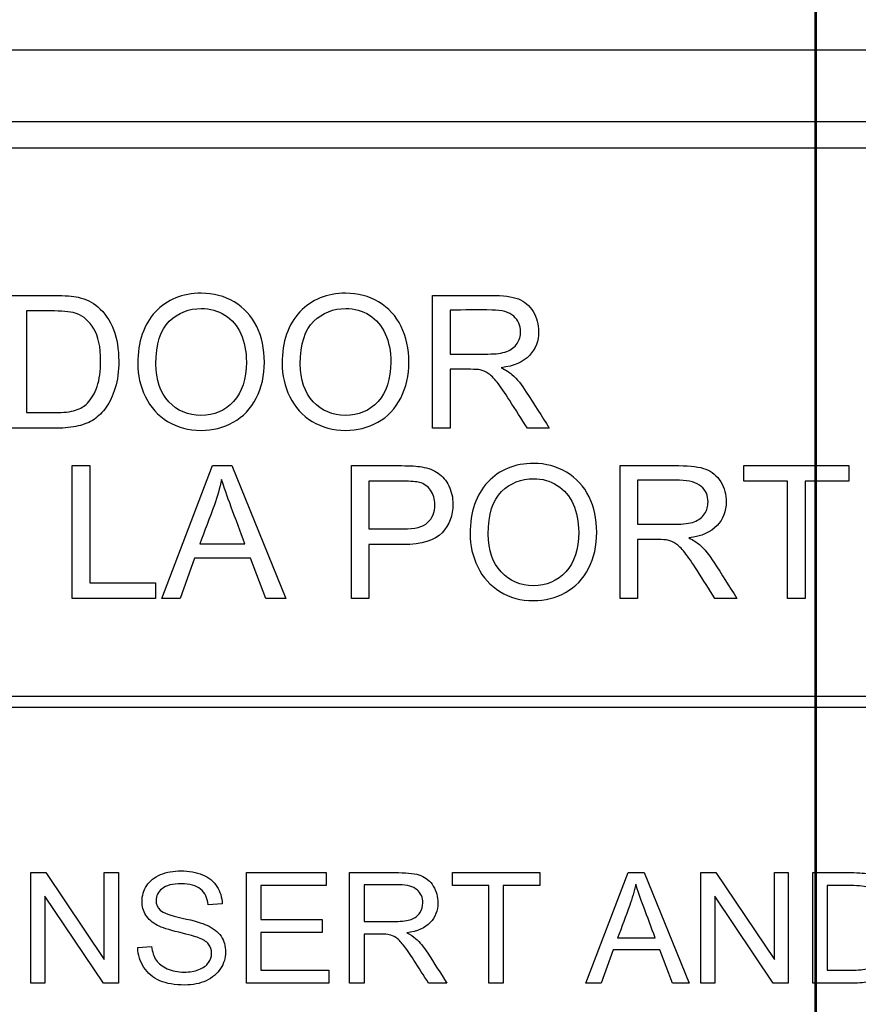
# Model space of a CAD drawing. Header units: inches. Extents: x 1 to 240, y -1 to 159.
# Tile 46 of 111: x 78.789 to 79.522, y 76.859 to 77.721. Entities that reach past the tile are written whole.
import ezdxf
from ezdxf.enums import TextEntityAlignment as Align
from ezdxf.lldxf.tags import DXFTag

# ---------------------------------------------------------------- set-up
doc = ezdxf.new("R2010")
doc.units = ezdxf.units.IN
doc.header["$MEASUREMENT"] = 0
for name, color, linetype in [('COM70219', 7, 'Continuous'), ('Default', 7, 'Continuous'), ('LAB20180', 7, 'Continuous')]:
    doc.layers.add(name, color=color, linetype=linetype)
doc.styles.add('SEACAD_Times_New_Roman', font='times.ttf')
tags = doc.linetypes.add('HIDDEN2', pattern=[0.1875, 0.125, -0.0625]).pattern_tags.tags
tags[6:7] = [DXFTag(74, 4), DXFTag(75, 0), DXFTag(340, '0'), DXFTag(46, 0.0), DXFTag(50, 0.0), DXFTag(44, 0.0), DXFTag(45, 0.0)]
tags[4:5] = [DXFTag(74, 4), DXFTag(75, 0), DXFTag(340, '0'), DXFTag(46, 0.0), DXFTag(50, 0.0), DXFTag(44, 0.0), DXFTag(45, 0.0)]
doc.dimstyles.new('HAMMOND_(STH_-_240x160)', dxfattribs={"dimtxt": 1, "dimasz": 1.25, "dimexe": 0.5, "dimexo": 0.5, "dimgap": 0.25, "dimtad": 0, "dimtih": 1, "dimtoh": 1, "dimzin": 0, "dimdsep": 46, "dimtxsty": 'SEACAD_Times_New_Roman', "dimblk1": '_SE_FILLED', "dimblk2": '_SE_FILLED', "dimsah": 1, "dimcen": 0.5, "dimadec": 0, "dimazin": 0, "dimtfac": 0.8, "dimtofl": 0, "dimtmove": 0, "dimatfit": 3, "dimfxl": 1, "dimtolj": 1, "dimtzin": 0, "dimarcsym": 0})

# ---------------------------------------------------------------- blocks, each defined once
blk = doc.blocks.new('SE')
at = {"layer": 'COM70219', "color": 7, "linetype": 'HIDDEN2'}
for p, q in [((79.48479, 66.60299), (79.48479, 99.47299)), ((79.48579, 66.60299), (79.48579, 99.47299))]:
    blk.add_line(p, q, dxfattribs=at)
at = {"layer": 'LAB20180', "color": 7, "linetype": 'Continuous'}
for p, q in [((79.75179, 77.69399), (77.50179, 77.69399)), ((79.56382, 77.63149), (77.68975, 77.63149)), ((79.56382, 77.60849), (77.68975, 77.60849)), ((79.15016, 77.36343), (79.15016, 77.47956)), ((78.79504, 77.46595), (78.79504, 77.37704)), ((79.1654, 77.4668), (79.1654, 77.4283)), ((79.1654, 77.41492), (79.1654, 77.36343)), ((79.1654, 77.36343), (79.15016, 77.36343)), ((79.25223, 77.36343), (79.23305, 77.36343)), ((78.83516, 77.21443), (78.83516, 77.33064)), ((78.83516, 77.33064), (78.85047, 77.33064)), ((78.85047, 77.33064), (78.85047, 77.22812)), ((78.91341, 77.21443), (78.95772, 77.33064)), ((78.95772, 77.33064), (78.97465, 77.33064)), ((78.97465, 77.33064), (79.02181, 77.21443)), ((79.07926, 77.21443), (79.07926, 77.33064)), ((79.31416, 77.21443), (79.31416, 77.33064)), ((79.42241, 77.31704), (79.42241, 77.33064)), ((79.42241, 77.33064), (79.51403, 77.33064)), ((79.51403, 77.33064), (79.51403, 77.31704)), ((79.09457, 77.31704), (79.09457, 77.27528)), ((79.32939, 77.31781), (79.32939, 77.27938)), ((79.4606, 77.31704), (79.42241, 77.31704)), ((79.4606, 77.21443), (79.4606, 77.31704)), ((79.51403, 77.31704), (79.47591, 77.31704)), ((79.47591, 77.31704), (79.47591, 77.21443)), ((78.94666, 77.26222), (78.98601, 77.26222)), ((79.09457, 77.26167), (79.09457, 77.21443)), ((79.32939, 77.266), (79.32939, 77.21443)), ((78.94202, 77.24961), (78.92957, 77.21443)), ((78.99096, 77.24961), (78.94202, 77.24961)), ((79.00426, 77.21443), (78.99096, 77.24961)), ((78.85047, 77.22812), (78.90777, 77.22812)), ((78.90777, 77.22812), (78.90777, 77.21443)), ((78.90777, 77.21443), (78.83516, 77.21443)), ((78.92957, 77.21443), (78.91341, 77.21443)), ((79.02181, 77.21443), (79.00426, 77.21443)), ((79.09457, 77.21443), (79.07926, 77.21443)), ((79.32939, 77.21443), (79.31416, 77.21443)), ((79.41622, 77.21443), (79.39705, 77.21443)), ((79.47591, 77.21443), (79.4606, 77.21443)), ((77.68929, 77.12899), (79.56429, 77.12899)), ((79.56429, 77.11899), (77.68929, 77.11899)), ((78.79887, 76.87788), (78.79887, 76.97459)), ((78.79887, 76.97459), (78.81201, 76.97459)), ((78.81201, 76.97459), (78.86314, 76.89855)), ((78.86314, 76.89855), (78.86314, 76.97459)), ((78.86314, 76.97459), (78.87544, 76.97459)), ((78.87544, 76.97459), (78.87544, 76.87788)), ((78.98741, 76.87788), (78.98741, 76.97459)), ((78.98741, 76.97459), (79.05715, 76.97459)), ((79.05715, 76.97459), (79.05715, 76.96326)), ((79.07756, 76.87788), (79.07756, 76.97459)), ((79.16752, 76.96326), (79.16752, 76.97459)), ((79.16752, 76.97459), (79.24382, 76.97459)), ((79.24382, 76.97459), (79.24382, 76.96326)), ((79.28419, 76.87788), (79.32115, 76.97459)), ((79.32115, 76.97459), (79.33526, 76.97459)), ((79.33526, 76.97459), (79.37447, 76.87788)), ((79.38464, 76.87788), (79.38464, 76.97459)), ((79.38464, 76.97459), (79.39778, 76.97459)), ((79.39778, 76.97459), (79.44897, 76.89855)), ((79.44897, 76.89855), (79.44897, 76.97459)), ((79.44897, 76.97459), (79.4612, 76.97459)), ((79.4612, 76.97459), (79.4612, 76.87788)), ((79.48258, 76.87788), (79.48258, 76.97459)), ((79.05715, 76.96326), (79.0001, 76.96326)), ((79.0001, 76.96326), (79.0001, 76.93351)), ((79.09031, 76.96397), (79.09031, 76.9319)), ((79.19932, 76.96326), (79.16752, 76.96326)), ((79.19932, 76.87788), (79.19932, 76.96326)), ((79.24382, 76.96326), (79.21201, 76.96326)), ((79.21201, 76.96326), (79.21201, 76.87788)), ((79.49527, 76.96326), (79.49527, 76.88921)), ((78.8623, 76.87788), (78.81111, 76.95392)), ((78.81111, 76.95392), (78.81111, 76.87788)), ((79.44807, 76.87788), (79.39694, 76.95392)), ((79.39694, 76.95392), (79.39694, 76.87788)), ((78.96629, 76.94736), (78.95399, 76.94645)), ((79.0001, 76.93351), (79.05348, 76.93351)), ((79.05348, 76.93351), (79.05348, 76.92211)), ((79.05348, 76.92211), (79.0001, 76.92211)), ((79.0001, 76.92211), (79.0001, 76.88921)), ((79.09031, 76.92076), (79.09031, 76.87788)), ((79.31195, 76.91761), (79.34472, 76.91761)), ((78.89243, 76.90898), (78.90448, 76.91007)), ((79.30808, 76.90718), (79.29765, 76.87788)), ((79.34884, 76.90718), (79.30808, 76.90718)), ((79.35992, 76.87788), (79.34884, 76.90718)), ((79.0001, 76.88921), (79.0594, 76.88921)), ((79.0594, 76.88921), (79.0594, 76.87788)), ((78.81111, 76.87788), (78.79887, 76.87788)), ((78.87544, 76.87788), (78.8623, 76.87788)), ((79.0594, 76.87788), (78.98741, 76.87788)), ((79.09031, 76.87788), (79.07756, 76.87788)), ((79.16262, 76.87788), (79.14659, 76.87788)), ((79.21201, 76.87788), (79.19932, 76.87788)), ((79.29765, 76.87788), (79.28419, 76.87788)), ((79.37447, 76.87788), (79.35992, 76.87788)), ((79.39694, 76.87788), (79.38464, 76.87788)), ((79.4612, 76.87788), (79.44807, 76.87788))]:
    blk.add_line(p, q, dxfattribs=at)
for points, knots in [([(78.77973, 77.47956), (78.79305, 77.47956), (78.80638, 77.47956), (78.8197, 77.47956), (78.82875, 77.47956), (78.83571, 77.47902), (78.84042, 77.47794), (78.84708, 77.47641), (78.85279, 77.47361), (78.85743, 77.46959), (78.86353, 77.4643), (78.86818, 77.45776), (78.87421, 77.44167), (78.87576, 77.43247), (78.87576, 77.4133), (78.87475, 77.40541), (78.87058, 77.3918), (78.86795, 77.38616), (78.86478, 77.38175), (78.86154, 77.37726), (78.85797, 77.37371), (78.85418, 77.37116), (78.85034, 77.36857), (78.84568, 77.36667), (78.83485, 77.36405), (78.82867, 77.36343), (78.82163, 77.36343), (78.80766, 77.36343), (78.79369, 77.36343), (78.77973, 77.36343)], [0, 0, 0, 0, 0.150345, 0.150345, 0.150345, 0.228664, 0.228664, 0.228664, 0.300657, 0.300657, 0.300657, 0.39723, 0.39723, 0.493802, 0.493802, 0.575961, 0.575961, 0.65812, 0.65812, 0.65812, 0.714757, 0.714757, 0.714757, 0.778567, 0.778567, 0.842377, 0.842377, 0.842377, 1, 1, 1, 1]), ([(78.89238, 77.41995), (78.89238, 77.4392), (78.89756, 77.4542), (78.90784, 77.46518), (78.91809, 77.47612), (78.9315, 77.48149), (78.95857, 77.48149), (78.96815, 77.47894), (78.97674, 77.47384), (78.98535, 77.46872), (78.99189, 77.46155), (78.99638, 77.45242), (79.00089, 77.44324), (79.0031, 77.43286), (79.0031, 77.40951), (79.00078, 77.39899), (78.99599, 77.38972), (78.99121, 77.38047), (78.98455, 77.3734), (78.96723, 77.36381), (78.95779, 77.36149), (78.93684, 77.36149), (78.9271, 77.36412), (78.90993, 77.37464), (78.90344, 77.38183), (78.89462, 77.40008), (78.89238, 77.40974), (78.89238, 77.41995)], [0, 0, 0, 0, 0.133447, 0.133447, 0.133447, 0.256218, 0.256218, 0.337096, 0.337096, 0.337096, 0.41739, 0.41739, 0.41739, 0.505072, 0.505072, 0.593922, 0.593922, 0.593922, 0.671214, 0.671214, 0.748505, 0.748505, 0.832337, 0.832337, 0.916168, 0.916168, 1, 1, 1, 1]), ([(79.01864, 77.41995), (79.01864, 77.4392), (79.02382, 77.4542), (79.03418, 77.46518), (79.04443, 77.47604), (79.05777, 77.48149), (79.08483, 77.48149), (79.09442, 77.47894), (79.103, 77.47384), (79.11162, 77.46872), (79.11815, 77.46155), (79.12264, 77.45242), (79.12717, 77.44321), (79.12944, 77.43286), (79.12944, 77.40951), (79.12705, 77.39899), (79.12233, 77.38972), (79.1176, 77.38041), (79.11089, 77.3734), (79.10215, 77.36861), (79.09347, 77.36385), (79.08413, 77.36149), (79.06318, 77.36149), (79.05344, 77.36412), (79.03627, 77.37464), (79.02978, 77.38183), (79.02529, 77.39095), (79.02082, 77.40005), (79.01864, 77.40974), (79.01864, 77.41995)], [0, 0, 0, 0, 0.133552, 0.133552, 0.133552, 0.256182, 0.256182, 0.336966, 0.336966, 0.336966, 0.417259, 0.417259, 0.417259, 0.50495, 0.50495, 0.593811, 0.593811, 0.593811, 0.674596, 0.674596, 0.674596, 0.751479, 0.751479, 0.834867, 0.834867, 0.918256, 0.918256, 0.918256, 1, 1, 1, 1]), ([(79.15016, 77.47956), (79.16728, 77.47956), (79.18439, 77.47956), (79.2015, 77.47956), (79.21187, 77.47956), (79.21975, 77.47856), (79.22516, 77.47647), (79.23051, 77.47441), (79.23483, 77.47067), (79.23808, 77.46541), (79.24134, 77.46013), (79.24287, 77.45428), (79.24287, 77.43966), (79.24024, 77.43271), (79.22957, 77.42142), (79.2213, 77.41778), (79.21016, 77.41631)], [0, 0, 0, 0, 0.318057, 0.318057, 0.318057, 0.46663, 0.46663, 0.46663, 0.573882, 0.573882, 0.573882, 0.693773, 0.693773, 0.846886, 0.846886, 1, 1, 1, 1]), ([(78.79504, 77.37704), (78.80331, 77.37704), (78.81158, 77.37704), (78.81985, 77.37704), (78.82751, 77.37704), (78.83354, 77.37773), (78.83795, 77.37912), (78.84231, 77.3805), (78.84576, 77.3826), (78.84831, 77.38523), (78.85192, 77.38896), (78.8548, 77.39374), (78.85689, 77.39992), (78.85897, 77.40608), (78.85991, 77.41353), (78.85991, 77.43448), (78.85797, 77.44384), (78.85395, 77.45041), (78.84997, 77.45693), (78.84514, 77.46131), (78.83934, 77.46356), (78.83525, 77.46514), (78.82859, 77.46595), (78.81947, 77.46595), (78.81132, 77.46595), (78.80318, 77.46595), (78.79504, 77.46595)], [0, 0, 0, 0, 0.131508, 0.131508, 0.131508, 0.228357, 0.228357, 0.228357, 0.292742, 0.292742, 0.292742, 0.383654, 0.383654, 0.383654, 0.499024, 0.499024, 0.657911, 0.657911, 0.657911, 0.763984, 0.763984, 0.763984, 0.870531, 0.870531, 0.870531, 1, 1, 1, 1]), ([(78.90823, 77.41964), (78.90823, 77.40564), (78.91194, 77.39459), (78.91944, 77.38662), (78.92698, 77.37862), (78.93638, 77.37456), (78.95918, 77.37456), (78.96869, 77.37858), (78.97612, 77.3867), (78.98358, 77.39486), (78.98733, 77.40634), (78.98733, 77.4307), (78.98571, 77.43889), (78.97937, 77.45296), (78.97473, 77.45845), (78.96854, 77.46232), (78.96241, 77.46615), (78.95555, 77.46812), (78.93707, 77.46812), (78.92772, 77.46441), (78.91991, 77.45691), (78.91214, 77.44944), (78.90823, 77.43704), (78.90823, 77.41964)], [0, 0, 0, 0, 0.129275, 0.129275, 0.129275, 0.243005, 0.243005, 0.359073, 0.359073, 0.359073, 0.493901, 0.493901, 0.579129, 0.579129, 0.664357, 0.664357, 0.664357, 0.743292, 0.743292, 0.854918, 0.854918, 0.854918, 1, 1, 1, 1]), ([(79.03449, 77.41964), (79.03449, 77.40564), (79.03828, 77.39459), (79.04578, 77.38662), (79.05332, 77.37862), (79.06264, 77.37456), (79.08545, 77.37456), (79.09496, 77.37858), (79.10246, 77.3867), (79.10992, 77.39478), (79.11359, 77.40634), (79.11359, 77.4307), (79.11205, 77.43889), (79.1088, 77.44593), (79.10556, 77.45293), (79.10099, 77.45845), (79.09488, 77.46232), (79.08872, 77.46622), (79.08181, 77.46812), (79.06333, 77.46812), (79.05406, 77.46441), (79.04625, 77.45691), (79.03848, 77.44944), (79.03449, 77.43704), (79.03449, 77.41964)], [0, 0, 0, 0, 0.129378, 0.129378, 0.129378, 0.243105, 0.243105, 0.359168, 0.359168, 0.359168, 0.497718, 0.497718, 0.585299, 0.585299, 0.585299, 0.664203, 0.664203, 0.664203, 0.742363, 0.742363, 0.854817, 0.854817, 0.854817, 1, 1, 1, 1]), ([(79.1654, 77.4283), (79.1764, 77.4283), (79.18741, 77.4283), (79.19841, 77.4283), (79.20545, 77.4283), (79.21094, 77.42899), (79.21496, 77.43046), (79.21891, 77.43191), (79.22192, 77.43425), (79.224, 77.43742), (79.2261, 77.44061), (79.2271, 77.44415), (79.2271, 77.45335), (79.22509, 77.45791), (79.22107, 77.46147), (79.21713, 77.46495), (79.21078, 77.46673), (79.20212, 77.4668), (79.18988, 77.46691), (79.17764, 77.4668), (79.1654, 77.4668)], [0, 0, 0, 0, 0.228274, 0.228274, 0.228274, 0.344203, 0.344203, 0.344203, 0.424522, 0.424522, 0.424522, 0.498199, 0.498199, 0.60718, 0.60718, 0.60718, 0.746064, 0.746064, 0.746064, 1, 1, 1, 1]), ([(79.23305, 77.36343), (79.22792, 77.37147), (79.22279, 77.37951), (79.21766, 77.38755), (79.21321, 77.39453), (79.20947, 77.39985), (79.20661, 77.40356), (79.20372, 77.40731), (79.20112, 77.4099), (79.1988, 77.41137), (79.19651, 77.41281), (79.19416, 77.41384), (79.19176, 77.41438), (79.19006, 77.41477), (79.1872, 77.41492), (79.18326, 77.41492), (79.1773, 77.41492), (79.17135, 77.41492), (79.1654, 77.41492)], [0, 0, 0, 0, 0.306819, 0.306819, 0.306819, 0.515477, 0.515477, 0.515477, 0.634456, 0.634456, 0.634456, 0.716945, 0.716945, 0.716945, 0.808478, 0.808478, 0.808478, 1, 1, 1, 1]), ([(79.21016, 77.41631), (79.21426, 77.4143), (79.21728, 77.41237), (79.21944, 77.41052), (79.22409, 77.40653), (79.22818, 77.40124), (79.23212, 77.39505), (79.23884, 77.38452), (79.24552, 77.37397), (79.25223, 77.36343)], [0, 0, 0, 0, 0.160109, 0.160109, 0.160109, 0.45305, 0.45305, 0.45305, 1, 1, 1, 1]), ([(79.07926, 77.33064), (79.09388, 77.33064), (79.10849, 77.33064), (79.1231, 77.33064), (79.13083, 77.33064), (79.13671, 77.33026), (79.14073, 77.32956), (79.14646, 77.32857), (79.15125, 77.32678), (79.15511, 77.32407), (79.15894, 77.32139), (79.16207, 77.31765), (79.16439, 77.31286), (79.16673, 77.30804), (79.16795, 77.30273), (79.16795, 77.28711), (79.16478, 77.27876), (79.15851, 77.27188), (79.15226, 77.265), (79.14081, 77.2616), (79.12442, 77.26167), (79.11447, 77.26172), (79.10452, 77.26167), (79.09457, 77.26167)], [0, 0, 0, 0, 0.216952, 0.216952, 0.216952, 0.304451, 0.304451, 0.304451, 0.381248, 0.381248, 0.381248, 0.454064, 0.454064, 0.454064, 0.533616, 0.533616, 0.671221, 0.671221, 0.671221, 0.852304, 0.852304, 0.852304, 1, 1, 1, 1]), ([(79.18295, 77.27103), (79.18295, 77.29021), (79.18813, 77.30528), (79.19841, 77.31619), (79.20873, 77.32713), (79.22207, 77.33258), (79.24906, 77.33258), (79.25872, 77.33003), (79.2673, 77.32485), (79.27585, 77.31969), (79.28246, 77.31263), (79.28694, 77.3035), (79.29146, 77.29432), (79.29367, 77.28394), (79.29367, 77.26059), (79.29127, 77.25008), (79.28184, 77.23152), (79.27511, 77.22448), (79.26645, 77.21969), (79.25773, 77.21486), (79.24836, 77.21258), (79.22741, 77.21258), (79.21766, 77.21513), (79.20908, 77.22046), (79.20053, 77.22578), (79.194, 77.23291), (79.18519, 77.25116), (79.18295, 77.26082), (79.18295, 77.27103)], [0, 0, 0, 0, 0.133288, 0.133288, 0.133288, 0.256522, 0.256522, 0.33712, 0.33712, 0.33712, 0.417249, 0.417249, 0.417249, 0.502222, 0.502222, 0.588327, 0.588327, 0.674432, 0.674432, 0.674432, 0.75288, 0.75288, 0.837966, 0.837966, 0.837966, 0.918983, 0.918983, 1, 1, 1, 1]), ([(79.31416, 77.33064), (79.33127, 77.33064), (79.34839, 77.33064), (79.3655, 77.33064), (79.37586, 77.33064), (79.38375, 77.32964), (79.38916, 77.32755), (79.3945, 77.32549), (79.39882, 77.32175), (79.40207, 77.31649), (79.40533, 77.31122), (79.40687, 77.30536), (79.40687, 77.29075), (79.40424, 77.28379), (79.39357, 77.2725), (79.38529, 77.26887), (79.37416, 77.2674)], [0, 0, 0, 0, 0.318057, 0.318057, 0.318057, 0.46663, 0.46663, 0.46663, 0.573882, 0.573882, 0.573882, 0.693773, 0.693773, 0.846886, 0.846886, 1, 1, 1, 1]), ([(79.1988, 77.27072), (79.1988, 77.25673), (79.20251, 77.24567), (79.21001, 77.23771), (79.21755, 77.2297), (79.22694, 77.22564), (79.24975, 77.22564), (79.25926, 77.22966), (79.27411, 77.2459), (79.2779, 77.25742), (79.2779, 77.28178), (79.27627, 77.28997), (79.26993, 77.30405), (79.26522, 77.30946), (79.25911, 77.3134), (79.25303, 77.31732), (79.24612, 77.3192), (79.22764, 77.3192), (79.21828, 77.31549), (79.21047, 77.30799), (79.2027, 77.30053), (79.1988, 77.28812), (79.1988, 77.27072)], [0, 0, 0, 0, 0.129277, 0.129277, 0.129277, 0.252801, 0.252801, 0.378862, 0.378862, 0.504924, 0.504924, 0.584611, 0.584611, 0.664298, 0.664298, 0.664298, 0.743257, 0.743257, 0.854915, 0.854915, 0.854915, 1, 1, 1, 1]), ([(78.96568, 77.31866), (78.96406, 77.31108), (78.96197, 77.30366), (78.95934, 77.29624), (78.9553, 77.28483), (78.95089, 77.27356), (78.94666, 77.26222)], [0, 0, 0, 0, 0.391075, 0.391075, 0.391075, 1, 1, 1, 1]), ([(78.98601, 77.26222), (78.98205, 77.27294), (78.97808, 77.28366), (78.97411, 77.29438), (78.97047, 77.3042), (78.96769, 77.31224), (78.96568, 77.31866)], [0, 0, 0, 0, 0.571633, 0.571633, 0.571633, 1, 1, 1, 1]), ([(79.09457, 77.27528), (79.1046, 77.27528), (79.11462, 77.27528), (79.12465, 77.27528), (79.13462, 77.27528), (79.14166, 77.27714), (79.15001, 77.28456), (79.1521, 77.28982), (79.1521, 77.30142), (79.15086, 77.30559), (79.14846, 77.30907), (79.14604, 77.31259), (79.14274, 77.31487), (79.13872, 77.31595), (79.13609, 77.31666), (79.1313, 77.31704), (79.12434, 77.31704), (79.11442, 77.31704), (79.10449, 77.31704), (79.09457, 77.31704)], [0, 0, 0, 0, 0.215549, 0.215549, 0.215549, 0.355111, 0.355111, 0.494673, 0.494673, 0.595735, 0.595735, 0.595735, 0.683088, 0.683088, 0.683088, 0.786664, 0.786664, 0.786664, 1, 1, 1, 1]), ([(79.32939, 77.27938), (79.3404, 77.27938), (79.3514, 77.27938), (79.36241, 77.27938), (79.36944, 77.27938), (79.37493, 77.28008), (79.37888, 77.28155), (79.38286, 77.28303), (79.38591, 77.28533), (79.388, 77.2885), (79.39006, 77.29164), (79.39101, 77.29515), (79.39101, 77.30443), (79.38908, 77.30899), (79.38506, 77.31247), (79.381, 77.31599), (79.37478, 77.31781), (79.36612, 77.31781), (79.35388, 77.31781), (79.34163, 77.31781), (79.32939, 77.31781)], [0, 0, 0, 0, 0.228467, 0.228467, 0.228467, 0.343975, 0.343975, 0.343975, 0.424764, 0.424764, 0.424764, 0.499093, 0.499093, 0.606795, 0.606795, 0.606795, 0.745899, 0.745899, 0.745899, 1, 1, 1, 1]), ([(79.37416, 77.2674), (79.37818, 77.26539), (79.38127, 77.26345), (79.38344, 77.2616), (79.38809, 77.25761), (79.39217, 77.25224), (79.39612, 77.24613), (79.4029, 77.23562), (79.40952, 77.225), (79.41622, 77.21443)], [0, 0, 0, 0, 0.159936, 0.159936, 0.159936, 0.452575, 0.452575, 0.452575, 1, 1, 1, 1]), ([(79.39705, 77.21443), (79.39192, 77.2225), (79.38679, 77.23057), (79.38166, 77.23863), (79.37722, 77.24562), (79.37346, 77.25093), (79.3706, 77.25464), (79.36771, 77.25839), (79.36511, 77.2609), (79.36047, 77.26384), (79.35815, 77.26485), (79.35576, 77.26546), (79.35409, 77.26589), (79.35119, 77.266), (79.34725, 77.266), (79.3413, 77.266), (79.33534, 77.266), (79.32939, 77.266)], [0, 0, 0, 0, 0.307386, 0.307386, 0.307386, 0.515959, 0.515959, 0.515959, 0.616495, 0.616495, 0.717031, 0.717031, 0.717031, 0.808506, 0.808506, 0.808506, 1, 1, 1, 1]), ([(78.90448, 76.91007), (78.90506, 76.90518), (78.90641, 76.90119), (78.90847, 76.8981), (78.91056, 76.89496), (78.91381, 76.89243), (78.92257, 76.88857), (78.92753, 76.8876), (78.93783, 76.8876), (78.94215, 76.88831), (78.94961, 76.89127), (78.95238, 76.89327), (78.95425, 76.89584), (78.95607, 76.89835), (78.95696, 76.90112), (78.95696, 76.90711), (78.95605, 76.90975), (78.95245, 76.91426), (78.94955, 76.91613), (78.94549, 76.91767), (78.9429, 76.91866), (78.93719, 76.92025), (78.92837, 76.92237), (78.91948, 76.92451), (78.9133, 76.92656), (78.90976, 76.92842), (78.90512, 76.93087), (78.90171, 76.93383), (78.8972, 76.94105), (78.89611, 76.94504), (78.89611, 76.95437), (78.89746, 76.95895), (78.903, 76.96745), (78.90699, 76.97067), (78.91233, 76.97285), (78.91764, 76.97503), (78.92354, 76.9762), (78.93719, 76.9762), (78.9435, 76.97504), (78.94891, 76.97273), (78.95437, 76.97038), (78.95863, 76.96706), (78.96153, 76.96255), (78.96444, 76.95802), (78.96603, 76.95302), (78.96629, 76.94736)], [0, 0, 0, 0, 0.049737, 0.049737, 0.049737, 0.102953, 0.102953, 0.156169, 0.156169, 0.203125, 0.203125, 0.250081, 0.250081, 0.250081, 0.285882, 0.285882, 0.322462, 0.322462, 0.359041, 0.359041, 0.359041, 0.428406, 0.428406, 0.428406, 0.504956, 0.504956, 0.504956, 0.558461, 0.558461, 0.611967, 0.611967, 0.669295, 0.669295, 0.726622, 0.726622, 0.726622, 0.796276, 0.796276, 0.872827, 0.872827, 0.872827, 0.93708, 0.93708, 0.93708, 1, 1, 1, 1]), ([(79.07756, 76.97459), (79.09183, 76.97459), (79.10611, 76.97459), (79.12038, 76.97459), (79.12901, 76.97459), (79.13551, 76.97376), (79.14453, 76.97028), (79.14807, 76.96719), (79.15077, 76.96281), (79.15351, 76.95838), (79.15483, 76.95354), (79.15483, 76.94137), (79.15258, 76.93557), (79.14369, 76.92617), (79.13686, 76.92314), (79.12753, 76.92192)], [0, 0, 0, 0, 0.318422, 0.318422, 0.318422, 0.446062, 0.446062, 0.573702, 0.573702, 0.573702, 0.693644, 0.693644, 0.846822, 0.846822, 1, 1, 1, 1]), ([(79.48258, 76.97459), (79.49368, 76.97459), (79.50478, 76.97459), (79.51587, 76.97459), (79.52341, 76.97459), (79.52914, 76.97414), (79.53313, 76.97324), (79.53868, 76.97199), (79.54337, 76.96964), (79.5473, 76.96629), (79.55237, 76.96196), (79.55618, 76.95643), (79.55876, 76.94974), (79.56133, 76.94306), (79.56256, 76.93538), (79.56256, 76.91941), (79.56166, 76.91284), (79.55998, 76.90718), (79.5583, 76.90149), (79.55605, 76.89681), (79.55335, 76.89314), (79.55061, 76.88943), (79.54775, 76.88644), (79.54453, 76.88432), (79.54135, 76.88222), (79.53751, 76.88058), (79.52849, 76.87839), (79.52334, 76.87788), (79.51748, 76.87788), (79.50585, 76.87788), (79.49422, 76.87788), (79.48258, 76.87788)], [0, 0, 0, 0, 0.150364, 0.150364, 0.150364, 0.228691, 0.228691, 0.228691, 0.300686, 0.300686, 0.300686, 0.392577, 0.392577, 0.392577, 0.498108, 0.498108, 0.587889, 0.587889, 0.587889, 0.658363, 0.658363, 0.658363, 0.715005, 0.715005, 0.715005, 0.778689, 0.778689, 0.842373, 0.842373, 0.842373, 1, 1, 1, 1]), ([(78.95399, 76.94645), (78.95335, 76.95251), (78.9511, 76.95708), (78.9435, 76.96326), (78.9379, 76.96481), (78.93049, 76.96487), (78.92283, 76.96494), (78.91716, 76.96339), (78.91362, 76.96056), (78.91012, 76.95775), (78.90834, 76.95431), (78.90834, 76.94684), (78.90956, 76.94401), (78.91207, 76.94175), (78.91455, 76.93953), (78.92096, 76.93718), (78.93133, 76.93486), (78.94171, 76.93254), (78.94884, 76.93042), (78.95271, 76.92868), (78.95838, 76.92613), (78.96249, 76.92282), (78.9652, 76.91889), (78.96793, 76.91492), (78.96919, 76.91033), (78.96919, 76.89996), (78.96777, 76.89513), (78.96481, 76.89063), (78.96182, 76.88607), (78.95766, 76.88258), (78.95213, 76.88), (78.94667, 76.87746), (78.94047, 76.87627), (78.92482, 76.87627), (78.91755, 76.87749), (78.91162, 76.88007), (78.90572, 76.88263), (78.90106, 76.88644), (78.89771, 76.89159), (78.8944, 76.8967), (78.89263, 76.90247), (78.89243, 76.90898)], [0, 0, 0, 0, 0.065172, 0.065172, 0.130344, 0.130344, 0.130344, 0.19945, 0.19945, 0.19945, 0.244407, 0.244407, 0.283562, 0.283562, 0.283562, 0.363795, 0.363795, 0.363795, 0.450609, 0.450609, 0.450609, 0.513215, 0.513215, 0.513215, 0.571162, 0.571162, 0.629832, 0.629832, 0.629832, 0.695162, 0.695162, 0.695162, 0.766368, 0.766368, 0.856873, 0.856873, 0.856873, 0.928294, 0.928294, 0.928294, 1, 1, 1, 1]), ([(79.09031, 76.9319), (79.09947, 76.9319), (79.10864, 76.9319), (79.11781, 76.9319), (79.12366, 76.9319), (79.12824, 76.93248), (79.1348, 76.93493), (79.13732, 76.93686), (79.13905, 76.9395), (79.14082, 76.94218), (79.14163, 76.9451), (79.14163, 76.95276), (79.13996, 76.95656), (79.13667, 76.95953), (79.13338, 76.96249), (79.12804, 76.9639), (79.1209, 76.96397), (79.1107, 76.96406), (79.10051, 76.96397), (79.09031, 76.96397)], [0, 0, 0, 0, 0.228452, 0.228452, 0.228452, 0.326379, 0.326379, 0.424306, 0.424306, 0.424306, 0.497919, 0.497919, 0.606805, 0.606805, 0.606805, 0.745866, 0.745866, 0.745866, 1, 1, 1, 1]), ([(79.32779, 76.96461), (79.32643, 76.9583), (79.32463, 76.95212), (79.32251, 76.946), (79.31919, 76.93647), (79.31547, 76.92707), (79.31195, 76.91761)], [0, 0, 0, 0, 0.389821, 0.389821, 0.389821, 1, 1, 1, 1]), ([(79.34472, 76.91761), (79.34142, 76.92654), (79.33811, 76.93546), (79.3348, 76.94439), (79.33178, 76.95257), (79.3294, 76.95927), (79.32779, 76.96461)], [0, 0, 0, 0, 0.571622, 0.571622, 0.571622, 1, 1, 1, 1]), ([(79.49527, 76.88921), (79.50218, 76.88921), (79.50909, 76.88921), (79.516, 76.88921), (79.52238, 76.88921), (79.5274, 76.88979), (79.53101, 76.89095), (79.53469, 76.89213), (79.53757, 76.89385), (79.5397, 76.89604), (79.54268, 76.89911), (79.54511, 76.90312), (79.54685, 76.90827), (79.54858, 76.9134), (79.54936, 76.9196), (79.54936, 76.93705), (79.54768, 76.94484), (79.5444, 76.95032), (79.54113, 76.95577), (79.53699, 76.9594), (79.53223, 76.96126), (79.52883, 76.9626), (79.52328, 76.96326), (79.51562, 76.96326), (79.50883, 76.96326), (79.50205, 76.96326), (79.49527, 76.96326)], [0, 0, 0, 0, 0.131823, 0.131823, 0.131823, 0.228203, 0.228203, 0.228203, 0.292885, 0.292885, 0.292885, 0.383725, 0.383725, 0.383725, 0.498988, 0.498988, 0.657727, 0.657727, 0.657727, 0.763735, 0.763735, 0.763735, 0.870618, 0.870618, 0.870618, 1, 1, 1, 1]), ([(79.14659, 76.87788), (79.14234, 76.88457), (79.13809, 76.89127), (79.13384, 76.89797), (79.13014, 76.90379), (79.12701, 76.90821), (79.12457, 76.9113), (79.12214, 76.91436), (79.11999, 76.91658), (79.11806, 76.9178), (79.11621, 76.91898), (79.11426, 76.91986), (79.11227, 76.92031), (79.11079, 76.92065), (79.1084, 76.92076), (79.10512, 76.92076), (79.10018, 76.92076), (79.09525, 76.92076), (79.09031, 76.92076)], [0, 0, 0, 0, 0.306608, 0.306608, 0.306608, 0.515923, 0.515923, 0.515923, 0.634941, 0.634941, 0.634941, 0.716726, 0.716726, 0.716726, 0.809154, 0.809154, 0.809154, 1, 1, 1, 1]), ([(79.12753, 76.92192), (79.13094, 76.92025), (79.13352, 76.91864), (79.13526, 76.91709), (79.13907, 76.9137), (79.14253, 76.90936), (79.14588, 76.90421), (79.15155, 76.89549), (79.15704, 76.88666), (79.16262, 76.87788)], [0, 0, 0, 0, 0.16006, 0.16006, 0.16006, 0.453367, 0.453367, 0.453367, 1, 1, 1, 1])]:
    blk.add_open_spline(points, degree=3, knots=knots, dxfattribs=at)
blk = doc.blocks.new('DMBLK3152')
at = {"layer": 'Default', "linetype": 'Continuous'}
for points in [[(88.43768, 99.78799), (88.22935, 101.03799), (88.02102, 99.78799)], [(88.43768, 66.28799), (88.02102, 66.28799), (88.22935, 65.03799)]]:
    blk.add_hatch(color=7, dxfattribs=at).paths.add_polyline_path(points)
at = {"layer": 'Default', "color": 7, "linetype": 'Continuous'}
for p, q in [((67.24127, 101.03799), (88.72935, 101.03799)), ((88.22935, 101.03799), (88.22935, 83.88799)), ((88.22935, 82.53799), (88.22935, 65.03799)), ((67.24127, 65.03799), (88.72935, 65.03799))]:
    blk.add_line(p, q, dxfattribs=at)
at = {"layer": 'Default', "color": 7, "linetype": 'Continuous', "style": 'SEACAD_Times_New_Roman'}
blk.add_text('36.00', height=1, dxfattribs=at).set_placement((86.52319, 83.53799), align=Align.TOP_LEFT)
blk = doc.blocks.new('_SE_FILLED')
at = {"color": 0}
blk.add_line((0, 0), (-1, 0), dxfattribs=at)
blk.add_solid([(0, 0), (-1, -0.1665), (-1, 0.1665), (0, 0)], dxfattribs=at)
blk = doc.blocks.new('DMBLK3166')
at = {"layer": 'Default', "linetype": 'Continuous'}
for points in [[(86.64821, 92.10064), (86.43988, 93.35064), (86.23155, 92.10064)], [(86.64821, 73.17899), (86.23155, 73.17899), (86.43988, 71.92899)]]:
    blk.add_hatch(color=7, dxfattribs=at).paths.add_polyline_path(points)
at = {"layer": 'Default', "color": 7, "linetype": 'Continuous'}
for p, q in [((81.59879, 93.35064), (86.93988, 93.35064)), ((86.43988, 93.35064), (86.43988, 83.48981)), ((86.43988, 82.13981), (86.43988, 71.92899)), ((78.74629, 71.92899), (86.93988, 71.92899))]:
    blk.add_line(p, q, dxfattribs=at)
at = {"layer": 'Default', "color": 7, "linetype": 'Continuous', "style": 'SEACAD_Times_New_Roman'}
blk.add_text('21.42', height=1, dxfattribs=at).set_placement((84.73372, 83.13981), align=Align.TOP_LEFT)

msp = doc.modelspace()

# ---------------------------------------------------------------- block references
at = {"layer": 'Default'}
msp.add_blockref('SE', (0, 0), dxfattribs=at)

# ---------------------------------------------------------------- dimensions: what is measured, and where the dimension line sits
at = {"layer": 'Default', "color": 7, "linetype": 'Continuous'}
for base, p1, p2, angle, picture, middle, dimtype in [((88.22935, 101.03799), (66.74127, 101.03799), (66.74127, 65.03799), 270, 'DMBLK3152', (88.22935, 83.03799), 161), ((86.43988, 71.92899), (81.09879, 93.35064), (78.24629, 71.92899), 90, 'DMBLK3166', (86.43988, 82.63981), 160)]:
    dim = msp.add_linear_dim(base=base, p1=p1, p2=p2, angle=angle, text='\\A1;<>', dimstyle='HAMMOND_(STH_-_240x160)', dxfattribs=at)
    dim.commit()
    dim.dimension.update_dxf_attribs({"geometry": picture, "text_midpoint": middle, "dimtype": dimtype})

doc.saveas('drawing.dxf')
